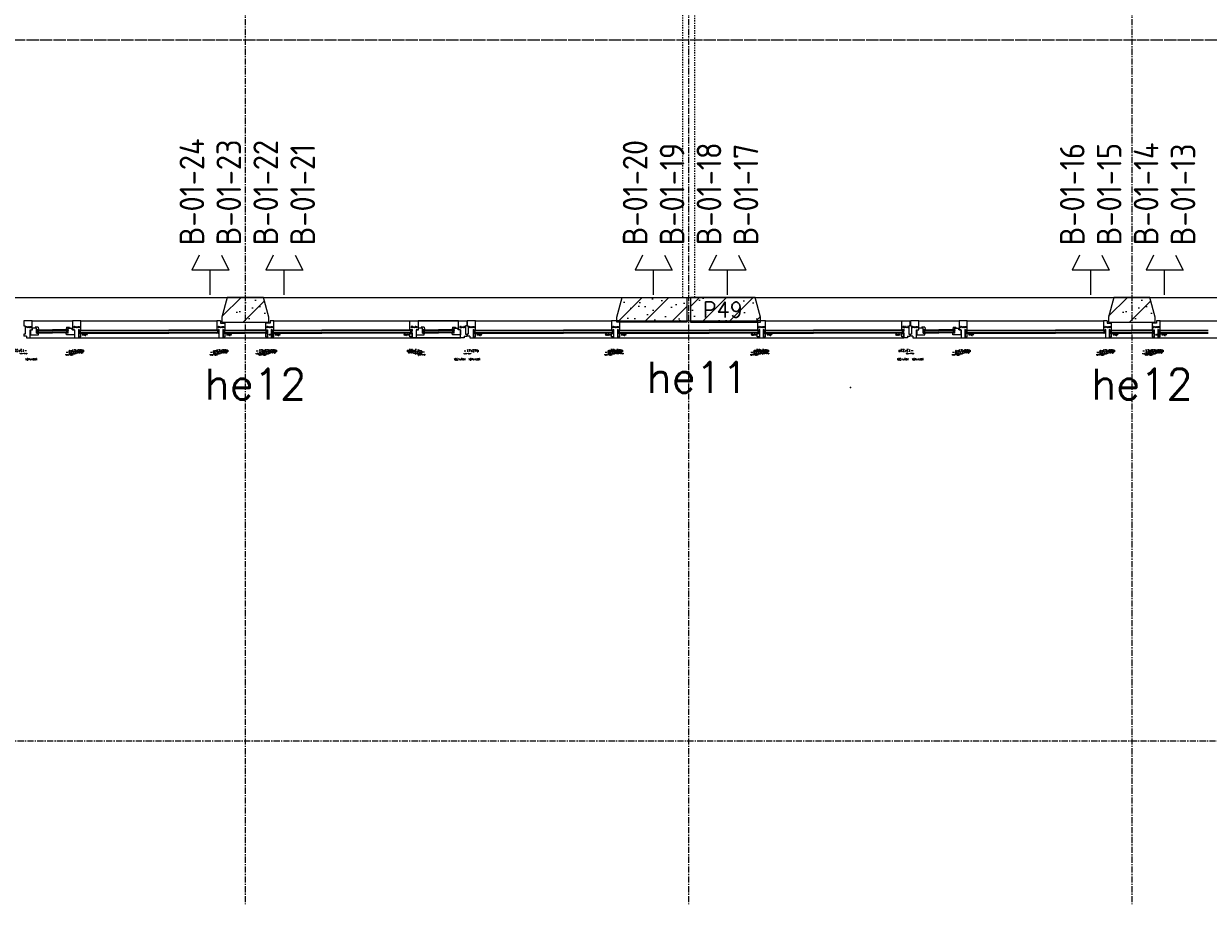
# Model space of a CAD drawing. Extents: x 0 to 1189, y 0 to 841.
# Tile 9 of 44: x 406 to 503, y 129 to 200. Entities that reach past the tile are written whole.
import ezdxf

# ---------------------------------------------------------------- set-up
doc = ezdxf.new("R2010")
doc.units = 0
doc.header["$PDSIZE"] = 2
for name, pattern in [('B0304', [6, 5, -0.5, 0, -0.5]), ('B0702', [1.171875, 0.78125, -0.390625]), ('E0001', [1, 1, 0])]:
    doc.linetypes.add(name, pattern=pattern)
doc.layers.get('0').update_dxf_attribs({"linetype": 'CONTINUOUS'})
for name, color, linetype in [('AB$1A---_ATTRIB', 9, 'CONTINUOUS'), ('AL$1A---_ALGEMEEN', 9, 'CONTINUOUS'), ('AT$1A---_TEKSTK', 15, 'CONTINUOUS'), ('GOTEN', 3, 'CONTINUOUS'), ('STRAMIEN', 1, 'CONTINUOUS'), ('VITELCODERING', 5, 'CONTINUOUS'), ('VITELDATA', 1, 'CONTINUOUS')]:
    doc.layers.add(name, color=color, linetype=linetype)
doc.styles.add('ROMANS', font='romans.shx', dxfattribs={"height": 300})
doc.styles.get("Standard").update_dxf_attribs({"font": 'ISO'})

# ---------------------------------------------------------------- blocks, each defined once
blk = doc.blocks.new('$DAT003')
for p, q in [((3.2, 0.9), (2, 1.5)), ((2, -1.5), (2, 1.5)), ((0, 0), (2, 0)), ((3.2, -0.9), (2, -1.5))]:
    blk.add_line(p, q)
blk = doc.blocks.new('-GLASA')
at = {"layer": 'AL$1A---_ALGEMEEN', "color": 15, "ltscale": 2}
for p, q in [((5, 27), (406.8, 27)), ((5, 27), (5, 3)), ((5, 22), (406.8, 22)), ((5, 7), (406.8, 7)), ((5, 3), (406.8, 3)), ((13, 22), (13, 7))]:
    blk.add_line(p, q, dxfattribs=at)
at = {"layer": 'AL$1A---_ALGEMEEN', "color": 15}
for p, q in [((17, 30), (21.2, 27)), ((17, 0), (21.2, 3))]:
    blk.add_line(p, q, dxfattribs=at)
at = {"layer": 'AL$1A---_ALGEMEEN', "color": 15, "ltscale": 2}
blk.add_lwpolyline([(5, 3), (0, 3), (5, 27), (0, 27), (5, 3)], dxfattribs=at)
at = {"layer": 'AL$1A---_ALGEMEEN'}
for p in [(0, 30), (0, 0)]:
    blk.add_point(p, dxfattribs=at)
blk = doc.blocks.new('XREF_B-A3-II-114')
at = {"layer": 'AL$1A---_ALGEMEEN', "ltscale": 2}
h = blk.add_hatch(dxfattribs=at)
h.set_pattern_fill('PREFB', color=8, scale=8, angle=180, style=0)
h.set_pattern_definition([(225, (50073.26, 29796.29), (108.6116, -108.6116), []), (197, (50073.26, 29796.29), (-41.26, -127.7242), [0, -130.56, -73.92, 0, -107.52]), (228, (50073.26, 29796.29), (29.465, -129.875), [0, -129.28, 0, -131.84, 0, -106.24]), (251, (50073.26, 29796.29), (76.6585, -107.6209), [0, -128, 0, -768, -105.28])])
h.paths.add_polyline_path([(57258.3, 29796.3), (56733.1, 29796.3), (56690.3, 29636.3), (56690.3, 29596.3), (57258.3, 29596.3)])
h.paths.add_polyline_path([(53820.4, 29796.3), (53526.1, 29796.3), (53483.3, 29636.3), (53483.3, 29596.3), (53863.3, 29596.3), (53863.3, 29636.3)])
h.paths.add_polyline_path([(50613.4, 29796.3), (50088.3, 29796.3), (50088.3, 29596.3), (50656.3, 29596.3), (50656.3, 29636.3)])
h = blk.add_hatch(dxfattribs=at)
h.set_pattern_fill('PREFB', color=8, scale=8, angle=180, style=0)
h.set_pattern_definition([(225, (57273.26, 29796.29), (108.6116, -108.6116), []), (197, (57273.26, 29796.29), (-41.26, -127.7242), [0, -130.56, -73.92, 0, -107.52]), (228, (57273.26, 29796.29), (29.465, -129.875), [0, -129.28, 0, -131.84, 0, -106.24]), (251, (57273.26, 29796.29), (76.6585, -107.6209), [0, -128, 0, -768, -105.28])])
h.paths.add_polyline_path([(64458.3, 29796.3), (63933.1, 29796.3), (63890.3, 29636.3), (63890.3, 29596.3), (64458.3, 29596.3)])
h.paths.add_polyline_path([(61020.4, 29796.3), (60726.1, 29796.3), (60683.3, 29636.3), (60683.3, 29596.3), (61063.3, 29596.3), (61063.3, 29636.3)])
h.paths.add_polyline_path([(57813.4, 29796.3), (57288.3, 29796.3), (57288.3, 29596.3), (57856.3, 29596.3), (57856.3, 29636.3)])
at = {"layer": 'AL$1A---_ALGEMEEN', "color": 8, "linetype": 'B0702', "ltscale": 2}
for p, q in [((57223.3, 37289.3), (57223.3, 29796.3)), ((57323.3, 29796.3), (57323.3, 37289.3)), ((57223.3, 29796.3), (57323.3, 29796.3))]:
    blk.add_line(p, q, dxfattribs=at)
at = {"layer": 'AL$1A---_ALGEMEEN', "color": 8, "ltscale": 2}
for p, q in [((50088.3, 29796.3), (57258.3, 29796.3)), ((57288.3, 29796.3), (64458.3, 29796.3)), ((51942.8, 29606.3), (51875.8, 29606.3)), ((51875.8, 29606.3), (51875.8, 29566.3)), ((51875.8, 29566.3), (51884.8, 29566.3)), ((51884.8, 29566.3), (51884.8, 29497.3)), ((51942.8, 29606.3), (52270.3, 29606.3)), ((51942.8, 29534.3), (51942.8, 29606.3)), ((51977.8, 29536.3), (51977.8, 29545.3)), ((52235.3, 29536.3), (52235.3, 29545.3)), ((52337.3, 29606.3), (52270.3, 29606.3)), ((52270.3, 29606.3), (52270.3, 29576.3)), ((52270.3, 29576.3), (52270.3, 29534.3)), ((52337.3, 29606.3), (53442.3, 29606.3)), ((52337.3, 29534.3), (52337.3, 29606.3)), ((53472.3, 29606.3), (53442.3, 29606.3)), ((53442.3, 29606.3), (53442.3, 29576.3)), ((53442.3, 29576.3), (53442.3, 29534.3)), ((53509.3, 29534.3), (53509.3, 29586.3)), ((53837.3, 29586.3), (53837.3, 29576.3)), ((53837.3, 29576.3), (53837.3, 29534.3)), ((53904.3, 29606.3), (53874.3, 29606.3)), ((53904.3, 29606.3), (55404.8, 29606.3)), ((53904.3, 29534.3), (53904.3, 29606.3)), ((55010.3, 29534.3), (55010.3, 29606.3)), ((55010.3, 29606.3), (55077.3, 29606.3)), ((55404.8, 29606.3), (55077.3, 29606.3)), ((55077.3, 29606.3), (55077.3, 29576.3)), ((55077.3, 29576.3), (55077.3, 29534.3)), ((55112.3, 29536.3), (55112.3, 29545.3)), ((55369.8, 29536.3), (55369.8, 29545.3)), ((55404.8, 29534.3), (55404.8, 29606.3)), ((55404.8, 29606.3), (55471.8, 29606.3)), ((55471.8, 29566.3), (55462.8, 29566.3)), ((55462.8, 29566.3), (55462.8, 29497.3)), ((55471.8, 29606.3), (55471.8, 29566.3)), ((55542.5, 29606.3), (55475.5, 29606.3)), ((55475.5, 29606.3), (55475.5, 29566.3)), ((55475.5, 29566.3), (55484.5, 29566.3)), ((55484.5, 29566.3), (55484.5, 29497.3)), ((55542.5, 29606.3), (56647.5, 29606.3)), ((55542.5, 29534.3), (55542.5, 29606.3)), ((56714.5, 29606.3), (56647.5, 29606.3)), ((56647.5, 29606.3), (56647.5, 29576.3)), ((56647.5, 29576.3), (56647.5, 29534.3)), ((56714.5, 29606.3), (57832, 29606.3)), ((56714.5, 29534.3), (56714.5, 29606.3)), ((57899, 29606.3), (57832, 29606.3)), ((57832, 29606.3), (57832, 29576.3)), ((57832, 29576.3), (57832, 29534.3)), ((57899, 29606.3), (59004.5, 29606.3)), ((57899, 29534.3), (57899, 29606.3)), ((59004.5, 29534.3), (59004.5, 29606.3)), ((59004.5, 29606.3), (59071.5, 29606.3)), ((59071.5, 29566.3), (59062.5, 29566.3)), ((59062.5, 29566.3), (59062.5, 29497.3)), ((59071.5, 29606.3), (59071.5, 29566.3)), ((59142.8, 29606.3), (59075.8, 29606.3)), ((59075.8, 29606.3), (59075.8, 29566.3)), ((59075.8, 29566.3), (59084.8, 29566.3)), ((59084.8, 29566.3), (59084.8, 29497.3)), ((59142.8, 29606.3), (59470.3, 29606.3)), ((59142.8, 29534.3), (59142.8, 29606.3)), ((59177.8, 29536.3), (59177.8, 29545.3)), ((59435.3, 29536.3), (59435.3, 29545.3)), ((59537.3, 29606.3), (59470.3, 29606.3)), ((59470.3, 29606.3), (59470.3, 29576.3)), ((59470.3, 29576.3), (59470.3, 29534.3)), ((59537.3, 29606.3), (60642.3, 29606.3)), ((59537.3, 29534.3), (59537.3, 29606.3)), ((60672.3, 29606.3), (60642.3, 29606.3)), ((60642.3, 29606.3), (60642.3, 29576.3)), ((60642.3, 29576.3), (60642.3, 29534.3)), ((60709.3, 29534.3), (60709.3, 29586.3)), ((61037.3, 29586.3), (61037.3, 29576.3)), ((61037.3, 29576.3), (61037.3, 29534.3)), ((61104.3, 29606.3), (61074.3, 29606.3)), ((61104.3, 29606.3), (62604.8, 29606.3)), ((61104.3, 29534.3), (61104.3, 29606.3)), ((51884.8, 29497.3), (51875.8, 29497.3)), ((51875.8, 29497.3), (51875.8, 29482.3)), ((51895.8, 29482.3), (51875.8, 29482.3)), ((51895.8, 29482.3), (51895.8, 29467.3)), ((51895.8, 29467.3), (51925.8, 29467.3)), ((51925.8, 29467.3), (51925.8, 29534.3)), ((51925.8, 29534.3), (51942.8, 29534.3)), ((51925.8, 29467.3), (53459.3, 29467.3)), ((51925.8, 29467.3), (52287.3, 29467.3)), ((51927.8, 29532.3), (51944.8, 29532.3)), ((51977.8, 29536.3), (51994.8, 29536.3)), ((51977.8, 29509.3), (51982.8, 29533.3)), ((51982.8, 29533.3), (51977.8, 29533.3)), ((51977.8, 29533.3), (51982.8, 29509.3)), ((51982.8, 29509.3), (51977.8, 29509.3)), ((51982.8, 29533.3), (52106.5, 29533.3)), ((51982.8, 29533.3), (51982.8, 29509.3)), ((51982.8, 29528.3), (52106.5, 29528.3)), ((51982.8, 29513.3), (52106.5, 29513.3)), ((51982.8, 29509.3), (52106.5, 29509.3)), ((51990.8, 29528.3), (51990.8, 29513.3)), ((52230.3, 29533.3), (52106.5, 29533.3)), ((52230.3, 29528.3), (52106.5, 29528.3)), ((52230.3, 29513.3), (52106.5, 29513.3)), ((52230.3, 29509.3), (52106.5, 29509.3)), ((52235.3, 29536.3), (52218.3, 29536.3)), ((52222.3, 29528.3), (52222.3, 29513.3)), ((52230.3, 29533.3), (52230.3, 29509.3)), ((52235.3, 29509.3), (52230.3, 29533.3)), ((52230.3, 29533.3), (52235.3, 29533.3)), ((52235.3, 29533.3), (52230.3, 29509.3)), ((52230.3, 29509.3), (52235.3, 29509.3)), ((52285.3, 29532.3), (52268.3, 29532.3)), ((52270.3, 29534.3), (52287.3, 29534.3)), ((52287.3, 29534.3), (52287.3, 29467.3)), ((52287.3, 29467.3), (52313.3, 29467.3)), ((52313.3, 29467.3), (52313.3, 29467.3)), ((52313.3, 29467.3), (52320.3, 29467.3)), ((52320.3, 29534.3), (52337.3, 29534.3)), ((52320.3, 29467.3), (52320.3, 29534.3)), ((52325.3, 29531.3), (52727, 29531.3)), ((52325.3, 29531.3), (52325.3, 29507.3)), ((52325.3, 29526.3), (52727, 29526.3)), ((52325.3, 29511.3), (52727, 29511.3)), ((52325.3, 29507.3), (52727, 29507.3)), ((52333.3, 29526.3), (52333.3, 29511.3)), ((52727, 29531.3), (53052.5, 29531.3)), ((52727, 29526.3), (53052.5, 29526.3)), ((52727, 29511.3), (53052.5, 29511.3)), ((52727, 29507.3), (53052.5, 29507.3)), ((53454.3, 29531.3), (53052.5, 29531.3)), ((53454.3, 29526.3), (53052.5, 29526.3)), ((53454.3, 29511.3), (53052.5, 29511.3)), ((53454.3, 29507.3), (53052.5, 29507.3)), ((53442.3, 29534.3), (53459.3, 29534.3)), ((53446.3, 29526.3), (53446.3, 29511.3)), ((53454.3, 29531.3), (53454.3, 29507.3)), ((53459.3, 29507.3), (53454.3, 29531.3)), ((53454.3, 29531.3), (53459.3, 29531.3)), ((53459.3, 29531.3), (53454.3, 29507.3)), ((53454.3, 29507.3), (53459.3, 29507.3)), ((53459.3, 29534.3), (53459.3, 29467.3)), ((53459.3, 29467.3), (53485.3, 29467.3)), ((53485.3, 29467.3), (53485.3, 29467.3)), ((53485.3, 29467.3), (53492.3, 29467.3)), ((53492.3, 29534.3), (53509.3, 29534.3)), ((53492.3, 29467.3), (53492.3, 29534.3)), ((53492.3, 29507.3), (53497.3, 29531.3)), ((53497.3, 29531.3), (53492.3, 29531.3)), ((53492.3, 29531.3), (53497.3, 29507.3)), ((53497.3, 29507.3), (53492.3, 29507.3)), ((53492.3, 29467.3), (53854.3, 29467.3)), ((53497.3, 29531.3), (53673.3, 29531.3)), ((53497.3, 29531.3), (53497.3, 29507.3)), ((53497.3, 29526.3), (53673.3, 29526.3)), ((53497.3, 29511.3), (53673.3, 29511.3)), ((53497.3, 29507.3), (53673.3, 29507.3)), ((53505.3, 29526.3), (53505.3, 29511.3)), ((53849.3, 29531.3), (53673.3, 29531.3)), ((53849.3, 29526.3), (53673.3, 29526.3)), ((53849.3, 29511.3), (53673.3, 29511.3)), ((53849.3, 29507.3), (53673.3, 29507.3)), ((53837.3, 29534.3), (53854.3, 29534.3)), ((53841.3, 29526.3), (53841.3, 29511.3)), ((53849.3, 29531.3), (53849.3, 29507.3)), ((53854.3, 29507.3), (53849.3, 29531.3)), ((53849.3, 29531.3), (53854.3, 29531.3)), ((53854.3, 29531.3), (53849.3, 29507.3)), ((53849.3, 29507.3), (53854.3, 29507.3)), ((53854.3, 29534.3), (53854.3, 29467.3)), ((53854.3, 29467.3), (53880.3, 29467.3)), ((53880.3, 29467.3), (53880.3, 29467.3)), ((53880.3, 29467.3), (53887.3, 29467.3)), ((53887.3, 29534.3), (53904.3, 29534.3)), ((53887.3, 29467.3), (53887.3, 29534.3)), ((53887.3, 29467.3), (55421.8, 29467.3)), ((53892.3, 29531.3), (54294, 29531.3)), ((53892.3, 29531.3), (53892.3, 29507.3)), ((53892.3, 29526.3), (54294, 29526.3)), ((53892.3, 29511.3), (54294, 29511.3)), ((53892.3, 29507.3), (54294, 29507.3)), ((53900.3, 29526.3), (53900.3, 29511.3)), ((54620.5, 29531.3), (54295, 29531.3)), ((54620.5, 29526.3), (54295, 29526.3)), ((54620.5, 29511.3), (54295, 29511.3)), ((54620.5, 29507.3), (54295, 29507.3)), ((55022.3, 29531.3), (54620.5, 29531.3)), ((55022.3, 29526.3), (54620.5, 29526.3)), ((55022.3, 29511.3), (54620.5, 29511.3)), ((55022.3, 29507.3), (54620.5, 29507.3)), ((54984.3, 29477.3), (54984.3, 29477.3)), ((55027.3, 29534.3), (55010.3, 29534.3)), ((55014.3, 29526.3), (55014.3, 29511.3)), ((55022.3, 29531.3), (55022.3, 29507.3)), ((55027.3, 29507.3), (55022.3, 29531.3)), ((55022.3, 29531.3), (55027.3, 29531.3)), ((55027.3, 29531.3), (55022.3, 29507.3)), ((55022.3, 29507.3), (55027.3, 29507.3)), ((55027.3, 29467.3), (55027.3, 29534.3)), ((55034.3, 29467.3), (55027.3, 29467.3)), ((55060.3, 29467.3), (55034.3, 29467.3)), ((55034.3, 29467.3), (55034.3, 29467.3)), ((55077.3, 29534.3), (55060.3, 29534.3)), ((55060.3, 29534.3), (55060.3, 29467.3)), ((55421.8, 29467.3), (55060.3, 29467.3)), ((55062.3, 29532.3), (55079.3, 29532.3)), ((55112.3, 29536.3), (55129.3, 29536.3)), ((55112.3, 29509.3), (55117.3, 29533.3)), ((55117.3, 29533.3), (55112.3, 29533.3)), ((55112.3, 29533.3), (55117.3, 29509.3)), ((55117.3, 29509.3), (55112.3, 29509.3)), ((55117.3, 29533.3), (55241, 29533.3)), ((55117.3, 29533.3), (55117.3, 29509.3)), ((55117.3, 29528.3), (55241, 29528.3)), ((55117.3, 29513.3), (55241, 29513.3)), ((55117.3, 29509.3), (55241, 29509.3)), ((55125.3, 29528.3), (55125.3, 29513.3)), ((55364.8, 29533.3), (55241, 29533.3)), ((55364.8, 29528.3), (55241, 29528.3)), ((55364.8, 29513.3), (55241, 29513.3)), ((55364.8, 29509.3), (55241, 29509.3)), ((55369.8, 29536.3), (55352.8, 29536.3)), ((55356.8, 29528.3), (55356.8, 29513.3)), ((55364.8, 29533.3), (55364.8, 29509.3)), ((55369.8, 29509.3), (55364.8, 29533.3)), ((55364.8, 29533.3), (55369.8, 29533.3)), ((55369.8, 29533.3), (55364.8, 29509.3)), ((55364.8, 29509.3), (55369.8, 29509.3)), ((55419.8, 29532.3), (55402.8, 29532.3)), ((55421.8, 29534.3), (55404.8, 29534.3)), ((55421.8, 29467.3), (55421.8, 29534.3)), ((55451.8, 29467.3), (55421.8, 29467.3)), ((55451.8, 29482.3), (55451.8, 29467.3)), ((55451.8, 29482.3), (55471.8, 29482.3)), ((55462.8, 29497.3), (55471.8, 29497.3)), ((55471.8, 29497.3), (55471.8, 29482.3)), ((55484.5, 29497.3), (55475.5, 29497.3)), ((55475.5, 29497.3), (55475.5, 29482.3)), ((55495.5, 29482.3), (55475.5, 29482.3)), ((55495.5, 29482.3), (55495.5, 29467.3)), ((55495.5, 29467.3), (55525.5, 29467.3)), ((55525.5, 29467.3), (55525.5, 29534.3)), ((55525.5, 29534.3), (55542.5, 29534.3)), ((55525.5, 29467.3), (56664.5, 29467.3)), ((55932.3, 29531.3), (56257.8, 29531.3)), ((55932.3, 29526.3), (56257.8, 29526.3)), ((55932.3, 29511.3), (56257.8, 29511.3)), ((55932.3, 29507.3), (56257.8, 29507.3)), ((56647.5, 29534.3), (56664.5, 29534.3)), ((56664.5, 29534.3), (56664.5, 29467.3)), ((56664.5, 29467.3), (56690.5, 29467.3)), ((56690.5, 29467.3), (56690.5, 29467.3)), ((56690.5, 29467.3), (56697.5, 29467.3)), ((56697.5, 29534.3), (56714.5, 29534.3)), ((56697.5, 29467.3), (56697.5, 29534.3)), ((56697.5, 29467.3), (57849, 29467.3)), ((57104.3, 29531.3), (57441.8, 29531.3)), ((57104.3, 29526.3), (57441.8, 29526.3)), ((57104.3, 29511.3), (57441.8, 29511.3)), ((57104.3, 29507.3), (57441.8, 29507.3)), ((57832, 29534.3), (57849, 29534.3)), ((57849, 29534.3), (57849, 29467.3)), ((57849, 29467.3), (57875, 29467.3)), ((57875, 29467.3), (57875, 29467.3)), ((57875, 29467.3), (57882, 29467.3)), ((57882, 29534.3), (57899, 29534.3)), ((57882, 29467.3), (57882, 29534.3)), ((57882, 29467.3), (59021.5, 29467.3)), ((58614.8, 29531.3), (58289.3, 29531.3)), ((58614.8, 29526.3), (58289.3, 29526.3)), ((58614.8, 29511.3), (58289.3, 29511.3)), ((58614.8, 29507.3), (58289.3, 29507.3)), ((59021.5, 29534.3), (59004.5, 29534.3)), ((59021.5, 29467.3), (59021.5, 29534.3)), ((59051.5, 29467.3), (59021.5, 29467.3)), ((59051.5, 29482.3), (59051.5, 29467.3)), ((59051.5, 29482.3), (59071.5, 29482.3)), ((59062.5, 29497.3), (59071.5, 29497.3)), ((59071.5, 29497.3), (59071.5, 29482.3)), ((59084.8, 29497.3), (59075.8, 29497.3)), ((59075.8, 29497.3), (59075.8, 29482.3)), ((59095.8, 29482.3), (59075.8, 29482.3)), ((59095.8, 29482.3), (59095.8, 29467.3)), ((59095.8, 29467.3), (59125.8, 29467.3)), ((59125.8, 29467.3), (59125.8, 29534.3)), ((59125.8, 29534.3), (59142.8, 29534.3)), ((59125.8, 29467.3), (60659.3, 29467.3)), ((59125.8, 29467.3), (59487.3, 29467.3)), ((59127.8, 29532.3), (59144.8, 29532.3)), ((59177.8, 29536.3), (59194.8, 29536.3)), ((59177.8, 29509.3), (59182.8, 29533.3)), ((59182.8, 29533.3), (59177.8, 29533.3)), ((59177.8, 29533.3), (59182.8, 29509.3)), ((59182.8, 29509.3), (59177.8, 29509.3)), ((59182.8, 29533.3), (59306.5, 29533.3)), ((59182.8, 29533.3), (59182.8, 29509.3)), ((59182.8, 29528.3), (59306.5, 29528.3)), ((59182.8, 29513.3), (59306.5, 29513.3)), ((59182.8, 29509.3), (59306.5, 29509.3)), ((59190.8, 29528.3), (59190.8, 29513.3)), ((59430.3, 29533.3), (59306.5, 29533.3)), ((59430.3, 29528.3), (59306.5, 29528.3)), ((59430.3, 29513.3), (59306.5, 29513.3)), ((59430.3, 29509.3), (59306.5, 29509.3)), ((59435.3, 29536.3), (59418.3, 29536.3)), ((59422.3, 29528.3), (59422.3, 29513.3)), ((59430.3, 29533.3), (59430.3, 29509.3)), ((59435.3, 29509.3), (59430.3, 29533.3)), ((59430.3, 29533.3), (59435.3, 29533.3)), ((59435.3, 29533.3), (59430.3, 29509.3)), ((59430.3, 29509.3), (59435.3, 29509.3)), ((59485.3, 29532.3), (59468.3, 29532.3)), ((59470.3, 29534.3), (59487.3, 29534.3)), ((59487.3, 29534.3), (59487.3, 29467.3)), ((59487.3, 29467.3), (59513.3, 29467.3)), ((59513.3, 29467.3), (59513.3, 29467.3)), ((59513.3, 29467.3), (59520.3, 29467.3)), ((59520.3, 29534.3), (59537.3, 29534.3)), ((59520.3, 29467.3), (59520.3, 29534.3)), ((59525.3, 29531.3), (59927, 29531.3)), ((59525.3, 29531.3), (59525.3, 29507.3)), ((59525.3, 29526.3), (59927, 29526.3)), ((59525.3, 29511.3), (59927, 29511.3)), ((59525.3, 29507.3), (59927, 29507.3)), ((59533.3, 29526.3), (59533.3, 29511.3)), ((59927, 29531.3), (60252.5, 29531.3)), ((59927, 29526.3), (60252.5, 29526.3)), ((59927, 29511.3), (60252.5, 29511.3)), ((59927, 29507.3), (60252.5, 29507.3)), ((60654.3, 29531.3), (60252.5, 29531.3)), ((60654.3, 29526.3), (60252.5, 29526.3)), ((60654.3, 29511.3), (60252.5, 29511.3)), ((60654.3, 29507.3), (60252.5, 29507.3)), ((60642.3, 29534.3), (60659.3, 29534.3)), ((60646.3, 29526.3), (60646.3, 29511.3)), ((60654.3, 29531.3), (60654.3, 29507.3)), ((60659.3, 29507.3), (60654.3, 29531.3)), ((60654.3, 29531.3), (60659.3, 29531.3)), ((60659.3, 29531.3), (60654.3, 29507.3)), ((60654.3, 29507.3), (60659.3, 29507.3)), ((60659.3, 29534.3), (60659.3, 29467.3)), ((60659.3, 29467.3), (60685.3, 29467.3)), ((60685.3, 29467.3), (60685.3, 29467.3)), ((60685.3, 29467.3), (60692.3, 29467.3)), ((60692.3, 29534.3), (60709.3, 29534.3)), ((60692.3, 29467.3), (60692.3, 29534.3)), ((60692.3, 29507.3), (60697.3, 29531.3)), ((60697.3, 29531.3), (60692.3, 29531.3)), ((60692.3, 29531.3), (60697.3, 29507.3)), ((60697.3, 29507.3), (60692.3, 29507.3)), ((60692.3, 29467.3), (61054.3, 29467.3)), ((60697.3, 29531.3), (60873.3, 29531.3)), ((60697.3, 29531.3), (60697.3, 29507.3)), ((60697.3, 29526.3), (60873.3, 29526.3)), ((60697.3, 29511.3), (60873.3, 29511.3)), ((60697.3, 29507.3), (60873.3, 29507.3)), ((60705.3, 29526.3), (60705.3, 29511.3)), ((61049.3, 29531.3), (60873.3, 29531.3)), ((61049.3, 29526.3), (60873.3, 29526.3)), ((61049.3, 29511.3), (60873.3, 29511.3)), ((61049.3, 29507.3), (60873.3, 29507.3)), ((61037.3, 29534.3), (61054.3, 29534.3)), ((61041.3, 29526.3), (61041.3, 29511.3)), ((61049.3, 29531.3), (61049.3, 29507.3)), ((61054.3, 29507.3), (61049.3, 29531.3)), ((61049.3, 29531.3), (61054.3, 29531.3)), ((61054.3, 29531.3), (61049.3, 29507.3)), ((61049.3, 29507.3), (61054.3, 29507.3)), ((61054.3, 29534.3), (61054.3, 29467.3)), ((61054.3, 29467.3), (61080.3, 29467.3)), ((61080.3, 29467.3), (61080.3, 29467.3)), ((61080.3, 29467.3), (61087.3, 29467.3)), ((61087.3, 29534.3), (61104.3, 29534.3)), ((61087.3, 29467.3), (61087.3, 29534.3)), ((61087.3, 29467.3), (62621.8, 29467.3)), ((61092.3, 29531.3), (61494, 29531.3)), ((61092.3, 29531.3), (61092.3, 29507.3)), ((61092.3, 29526.3), (61494, 29526.3)), ((61092.3, 29511.3), (61494, 29511.3)), ((61092.3, 29507.3), (61494, 29507.3)), ((61100.3, 29526.3), (61100.3, 29511.3))]:
    blk.add_line(p, q, dxfattribs=at)
at = {"layer": 'AL$1A---_ALGEMEEN', "color": 8, "linetype": 'Continuous', "ltscale": 2}
for p, q in [((53526.1, 29796.3), (53483.3, 29636.3)), ((53820.4, 29796.3), (53526.1, 29796.3)), ((53863.3, 29636.3), (53820.4, 29796.3)), ((56690.3, 29636.3), (56733.1, 29796.3)), ((56733.1, 29796.3), (57258.3, 29796.3)), ((57258.3, 29796.3), (57258.3, 29596.3)), ((57813.4, 29796.3), (57288.3, 29796.3)), ((57288.3, 29796.3), (57288.3, 29596.3)), ((57856.3, 29636.3), (57813.4, 29796.3)), ((60726.1, 29796.3), (60683.3, 29636.3)), ((61020.4, 29796.3), (60726.1, 29796.3)), ((61063.3, 29636.3), (61020.4, 29796.3)), ((53483.3, 29636.3), (53483.3, 29596.3)), ((53863.3, 29596.3), (53863.3, 29636.3)), ((56690.3, 29596.3), (56690.3, 29636.3)), ((57856.3, 29596.3), (57856.3, 29636.3)), ((60683.3, 29636.3), (60683.3, 29596.3)), ((61063.3, 29596.3), (61063.3, 29636.3)), ((53483.3, 29596.3), (53863.3, 29596.3)), ((57258.3, 29596.3), (56690.3, 29596.3)), ((57288.3, 29596.3), (57856.3, 29596.3)), ((60683.3, 29596.3), (61063.3, 29596.3))]:
    blk.add_line(p, q, dxfattribs=at)
at = {"layer": 'AL$1A---_ALGEMEEN', "color": 8}
for p, q in [((51944.8, 29532.3), (51944.8, 29545.3)), ((51977.8, 29545.3), (51944.8, 29545.3)), ((51967.8, 29555.3), (51966.2, 29545.3)), ((51991.7, 29555.3), (51967.8, 29555.3)), ((51991.7, 29555.3), (51994.8, 29536.3)), ((52221.3, 29555.3), (52218.3, 29536.3)), ((52221.3, 29555.3), (52245.2, 29555.3)), ((52235.3, 29545.3), (52268.3, 29545.3)), ((52245.2, 29555.3), (52246.8, 29545.3)), ((52268.3, 29532.3), (52268.3, 29545.3)), ((55079.3, 29532.3), (55079.3, 29545.3)), ((55112.3, 29545.3), (55079.3, 29545.3)), ((55102.3, 29555.3), (55100.7, 29545.3)), ((55126.2, 29555.3), (55102.3, 29555.3)), ((55126.2, 29555.3), (55129.3, 29536.3)), ((55355.8, 29555.3), (55352.8, 29536.3)), ((55355.8, 29555.3), (55379.7, 29555.3)), ((55369.8, 29545.3), (55402.8, 29545.3)), ((55379.7, 29555.3), (55381.3, 29545.3)), ((55402.8, 29532.3), (55402.8, 29545.3)), ((59144.8, 29532.3), (59144.8, 29545.3)), ((59177.8, 29545.3), (59144.8, 29545.3)), ((59167.8, 29555.3), (59166.2, 29545.3)), ((59191.7, 29555.3), (59167.8, 29555.3)), ((59191.7, 29555.3), (59194.8, 29536.3)), ((59421.3, 29555.3), (59418.3, 29536.3)), ((59421.3, 29555.3), (59445.2, 29555.3)), ((59435.3, 29545.3), (59468.3, 29545.3)), ((59445.2, 29555.3), (59446.8, 29545.3)), ((59468.3, 29532.3), (59468.3, 29545.3)), ((51927.8, 29532.3), (51927.8, 29491.3)), ((51927.8, 29491.3), (51992.4, 29491.3)), ((51977.8, 29506.3), (51977.8, 29536.3)), ((51977.8, 29506.3), (51994.8, 29506.3)), ((51992.4, 29491.3), (51994.8, 29506.3)), ((51994.8, 29536.3), (51999, 29533.3)), ((51994.8, 29506.3), (51999, 29509.3)), ((52218.3, 29536.3), (52214, 29533.3)), ((52218.3, 29506.3), (52214, 29509.3)), ((52235.3, 29506.3), (52218.3, 29506.3)), ((52220.6, 29491.3), (52218.3, 29506.3)), ((52285.3, 29491.3), (52220.6, 29491.3)), ((52235.3, 29506.3), (52235.3, 29536.3)), ((52285.3, 29532.3), (52285.3, 29491.3)), ((52337.3, 29534.3), (52341.5, 29531.3)), ((52337.3, 29504.3), (52341.5, 29507.3)), ((53442.3, 29534.3), (53438, 29531.3)), ((53442.3, 29504.3), (53438, 29507.3)), ((53509.3, 29534.3), (53513.5, 29531.3)), ((53509.3, 29504.3), (53513.5, 29507.3)), ((53837.3, 29534.3), (53833, 29531.3)), ((53837.3, 29504.3), (53833, 29507.3)), ((53904.3, 29534.3), (53908.5, 29531.3)), ((53904.3, 29504.3), (53908.5, 29507.3)), ((55010.3, 29534.3), (55006, 29531.3)), ((55010.3, 29504.3), (55006, 29507.3)), ((55062.3, 29532.3), (55062.3, 29491.3)), ((55062.3, 29491.3), (55126.9, 29491.3)), ((55112.3, 29506.3), (55112.3, 29536.3)), ((55112.3, 29506.3), (55129.3, 29506.3)), ((55126.9, 29491.3), (55129.3, 29506.3)), ((55129.3, 29536.3), (55133.5, 29533.3)), ((55129.3, 29506.3), (55133.5, 29509.3)), ((55352.8, 29536.3), (55348.5, 29533.3)), ((55352.8, 29506.3), (55348.5, 29509.3)), ((55369.8, 29506.3), (55352.8, 29506.3)), ((55355.1, 29491.3), (55352.8, 29506.3)), ((55419.8, 29491.3), (55355.1, 29491.3)), ((55369.8, 29506.3), (55369.8, 29536.3)), ((55419.8, 29532.3), (55419.8, 29491.3)), ((59127.8, 29532.3), (59127.8, 29491.3)), ((59127.8, 29491.3), (59192.4, 29491.3)), ((59177.8, 29506.3), (59177.8, 29536.3)), ((59177.8, 29506.3), (59194.8, 29506.3)), ((59192.4, 29491.3), (59194.8, 29506.3)), ((59194.8, 29536.3), (59199, 29533.3)), ((59194.8, 29506.3), (59199, 29509.3)), ((59418.3, 29536.3), (59414, 29533.3)), ((59418.3, 29506.3), (59414, 29509.3)), ((59435.3, 29506.3), (59418.3, 29506.3)), ((59420.6, 29491.3), (59418.3, 29506.3)), ((59485.3, 29491.3), (59420.6, 29491.3)), ((59435.3, 29506.3), (59435.3, 29536.3)), ((59485.3, 29532.3), (59485.3, 29491.3)), ((59537.3, 29534.3), (59541.5, 29531.3)), ((59537.3, 29504.3), (59541.5, 29507.3)), ((60642.3, 29534.3), (60638, 29531.3)), ((60642.3, 29504.3), (60638, 29507.3)), ((60709.3, 29534.3), (60713.5, 29531.3)), ((60709.3, 29504.3), (60713.5, 29507.3)), ((61037.3, 29534.3), (61033, 29531.3)), ((61037.3, 29504.3), (61033, 29507.3)), ((61104.3, 29534.3), (61108.5, 29531.3)), ((61104.3, 29504.3), (61108.5, 29507.3))]:
    blk.add_line(p, q, dxfattribs=at)
at = {"layer": 'AL$1A---_ALGEMEEN', "color": 8, "ltscale": 2}
for points in [[(53472.3, 29606.3), (53472.3, 29586.3), (53509.3, 29586.3)], [(53874.3, 29606.3), (53874.3, 29586.3), (53837.3, 29586.3)], [(60672.3, 29606.3), (60672.3, 29586.3), (60709.3, 29586.3)], [(61074.3, 29606.3), (61074.3, 29586.3), (61037.3, 29586.3)], [(52325.3, 29507.3), (52320.3, 29507.3), (52325.3, 29531.3), (52320.3, 29531.3), (52325.3, 29507.3)], [(53892.3, 29507.3), (53887.3, 29507.3), (53892.3, 29531.3), (53887.3, 29531.3), (53892.3, 29507.3)], [(59525.3, 29507.3), (59520.3, 29507.3), (59525.3, 29531.3), (59520.3, 29531.3), (59525.3, 29507.3)], [(61092.3, 29507.3), (61087.3, 29507.3), (61092.3, 29531.3), (61087.3, 29531.3), (61092.3, 29507.3)]]:
    blk.add_lwpolyline(points, dxfattribs=at)
at = {"layer": 'AL$1A---_ALGEMEEN', "color": 8}
for points in [[(52320.3, 29477.3), (52337.3, 29477.3), (52337.3, 29504.3), (52320.3, 29504.3)], [(52320.3, 29477.3), (52337.3, 29477.3), (52337.3, 29504.3), (52320.3, 29504.3)], [(53492.3, 29477.3), (53509.3, 29477.3), (53509.3, 29504.3), (53492.3, 29504.3)], [(53837.3, 29477.3), (53854.3, 29477.3), (53854.3, 29504.3), (53837.3, 29504.3)], [(53887.3, 29477.3), (53904.3, 29477.3), (53904.3, 29504.3), (53887.3, 29504.3)], [(55027.3, 29477.3), (55010.3, 29477.3), (55010.3, 29504.3), (55027.3, 29504.3)], [(55027.3, 29477.3), (55010.3, 29477.3), (55010.3, 29504.3), (55027.3, 29504.3)], [(55525.5, 29477.3), (55542.5, 29477.3), (55542.5, 29504.3), (55525.5, 29504.3)], [(56664.5, 29477.3), (56647.5, 29477.3), (56647.5, 29504.3), (56664.5, 29504.3)], [(56697.5, 29477.3), (56714.5, 29477.3), (56714.5, 29504.3), (56697.5, 29504.3)], [(57848.5, 29477.3), (57831.5, 29477.3), (57831.5, 29504.3), (57848.5, 29504.3)], [(57882.5, 29477.3), (57899.5, 29477.3), (57899.5, 29504.3), (57882.5, 29504.3)], [(59021.5, 29477.3), (59004.5, 29477.3), (59004.5, 29504.3), (59021.5, 29504.3)], [(59520.3, 29477.3), (59537.3, 29477.3), (59537.3, 29504.3), (59520.3, 29504.3)], [(59520.3, 29477.3), (59537.3, 29477.3), (59537.3, 29504.3), (59520.3, 29504.3)], [(60692.3, 29477.3), (60709.3, 29477.3), (60709.3, 29504.3), (60692.3, 29504.3)], [(61037.3, 29477.3), (61054.3, 29477.3), (61054.3, 29504.3), (61037.3, 29504.3)], [(61087.3, 29477.3), (61104.3, 29477.3), (61104.3, 29504.3), (61087.3, 29504.3)]]:
    blk.add_lwpolyline(points, close=True, dxfattribs=at)
for p in [(52320.3, 29534.3), (52320.3, 29504.3), (53459.3, 29534.3), (53459.3, 29504.3), (53492.3, 29534.3), (53492.3, 29504.3), (53854.3, 29504.3), (53887.3, 29534.3), (53887.3, 29504.3), (55027.3, 29534.3), (55027.3, 29504.3), (59520.3, 29534.3), (59520.3, 29504.3), (60659.3, 29534.3), (60659.3, 29504.3), (60692.3, 29534.3), (60692.3, 29504.3), (61054.3, 29504.3), (61087.3, 29534.3), (61087.3, 29504.3)]:
    blk.add_point(p, dxfattribs=at)
at = {"layer": 'AL$1A---_ALGEMEEN', "color": 8, "ltscale": 2}
blk.add_point((58589.5, 29064.3), dxfattribs=at)
at = {"layer": 'STRAMIEN', "color": 8, "linetype": 'B0304', "ltscale": 10}
for p, q in [((53673.3, 85496.3), (53673.3, 24869.3)), ((57273.3, 85496.3), (57273.3, 24869.3)), ((60873.3, 85496.3), (60873.3, 24869.3)), ((21023.3, 29796.3), (107938.3, 29796.3)), ((21023.3, 26196.3), (107938.3, 26196.3))]:
    blk.add_line(p, q, dxfattribs=at)
at = {"layer": 'AL$1A---_ALGEMEEN', "color": 8, "ltscale": 2}
for p in [(55525.5, 29504.3), (56697.5, 29504.3), (57882.5, 29504.3)]:
    blk.add_blockref('-GLASA', p, dxfattribs=at)
at = {"layer": 'AL$1A---_ALGEMEEN', "color": 8, "ltscale": 2, "xscale": -1}
for p in [(56664.5, 29504.3), (57848.5, 29504.3), (59021.5, 29504.3)]:
    blk.add_blockref('-GLASA', p, dxfattribs=at)
at = {"layer": 'AB$1A---_ATTRIB', "color": 8, "linetype": 'Continuous', "style": 'ROMANS'}
for tag, p, height in [('RUIMTENUMMER', (87442.2, 75784.3), 200), ('PEILMAAT', (87387.8, 75526.7), 150), ('RUIMTENUMMER', (26336.9, 75275.3), 200), ('PEILMAAT', (26282.4, 75017.6), 150), ('RUIMTENUMMER', (28654, 73979.3), 200), ('PEILMAAT', (28599.6, 73721.7), 150), ('RUIMTENUMMER', (26336.9, 72871.7), 200), ('PEILMAAT', (26282.4, 72614.1), 150), ('RUIMTENUMMER', (87442.2, 71084.6), 200), ('PEILMAAT', (87387.8, 70827), 150), ('RUIMTENUMMER', (26601.2, 70493.7), 200), ('RUIMTENUMMER', (44704, 70493.7), 200), ('RUIMTENUMMER', (63062.3, 70493.7), 200), ('PEILMAAT', (26546.7, 70236), 150), ('PEILMAAT', (44649.6, 70236), 150), ('PEILMAAT', (63007.8, 70236), 150), ('RUIMTENUMMER', (25708.6, 68385.8), 200), ('PEILMAAT', (25654.2, 68128.1), 150), ('RUIMTENUMMER', (87442.2, 66868.4), 200), ('PEILMAAT', (87387.8, 66610.8), 150), ('RUIMTENUMMER', (86685.5, 65335.5), 200), ('RUIMTENUMMER', (28776.8, 65054), 200), ('RUIMTENUMMER', (78665.1, 65031.8), 200), ('PEILMAAT', (86631.1, 65077.8), 150), ('PEILMAAT', (28722.3, 64796.3), 150), ('PEILMAAT', (78610.6, 64774.2), 150), ('RUIMTENUMMER', (94007.4, 64082), 200), ('RUIMTENUMMER', (76130.5, 63991.8), 200), ('RUIMTENUMMER', (81542.8, 63991.8), 200), ('RUIMTENUMMER', (84340.8, 63737), 200), ('RUIMTENUMMER', (87792.8, 63737), 200), ('PEILMAAT', (93953, 63824.4), 150), ('PEILMAAT', (76076, 63734.2), 150), ('PEILMAAT', (81488.4, 63734.2), 150), ('PEILMAAT', (84286.3, 63479.4), 150), ('PEILMAAT', (87738.3, 63479.4), 150), ('RUIMTENUMMER', (91439.1, 63158.4), 200), ('RUIMTENUMMER', (28776.8, 63059), 200), ('RUIMTENUMMER', (78665.1, 63062.4), 200), ('PEILMAAT', (91384.6, 62900.7), 150), ('PEILMAAT', (28722.3, 62801.4), 150), ('PEILMAAT', (78610.6, 62804.8), 150), ('RUIMTENUMMER', (84600.2, 60368.4), 200), ('PEILMAAT', (84545.7, 60110.7), 150), ('RUIMTENUMMER', (76130.5, 53241.2), 200), ('RUIMTENUMMER', (84607.4, 53241.2), 200), ('RUIMTENUMMER', (30604.4, 53028.2), 200), ('RUIMTENUMMER', (54379.1, 53028.2), 200), ('PEILMAAT', (76076, 52983.5), 150), ('PEILMAAT', (84552.9, 52983.5), 150), ('PEILMAAT', (30550, 52770.6), 150), ('PEILMAAT', (54324.7, 52770.6), 150), ('RUIMTENUMMER', (93701.8, 49262.7), 200), ('PEILMAAT', (93647.4, 49005.1), 150), ('RUIMTENUMMER', (84528.4, 46579.5), 200), ('PEILMAAT', (84474, 46321.9), 150), ('RUIMTENUMMER', (78360.3, 43177.3), 200), ('RUIMTENUMMER', (81571.1, 43181.4), 200), ('RUIMTENUMMER', (26316.2, 42849.1), 200), ('PEILMAAT', (78305.9, 42919.7), 150), ('PEILMAAT', (81516.7, 42923.8), 150), ('PEILMAAT', (26261.7, 42591.5), 150), ('RUIMTENUMMER', (28811.7, 41376.8), 200), ('PEILMAAT', (28757.3, 41119.2), 150), ('RUIMTENUMMER', (26316.2, 40510.8), 200), ('PEILMAAT', (26261.7, 40253.2), 150), ('RUIMTENUMMER', (84741.9, 39845.5), 200), ('PEILMAAT', (84687.4, 39587.8), 150), ('RUIMTENUMMER', (76066.8, 38648.8), 200), ('PEILMAAT', (76012.3, 38391.2), 150), ('RUIMTENUMMER', (79484.9, 38209.6), 200), ('RUIMTENUMMER', (81708.5, 38209.6), 200), ('RUIMTENUMMER', (26547.3, 38135.6), 200), ('PEILMAAT', (79430.4, 37952), 150), ('PEILMAAT', (81654.1, 37952), 150), ('PEILMAAT', (26492.9, 37878), 150), ('RUIMTENUMMER', (44826.2, 37734.4), 200), ('RUIMTENUMMER', (62879.9, 37734.4), 200), ('PEILMAAT', (44771.8, 37476.8), 150), ('PEILMAAT', (62825.5, 37476.8), 150), ('RUIMTENUMMER', (80668.5, 36366.7), 200), ('RUIMTENUMMER', (25342.1, 36256.2), 200), ('PEILMAAT', (80614.1, 36109), 150), ('PEILMAAT', (25287.7, 35998.5), 150), ('RUIMTENUMMER', (91183.6, 35270.7), 200), ('RUIMTENUMMER', (98529.4, 35270.7), 200), ('PEILMAAT', (91129.1, 35013.1), 150), ('PEILMAAT', (98475, 35013.1), 150), ('RUIMTENUMMER', (28777, 32678), 200), ('RUIMTENUMMER', (80668.5, 32690.2), 200), ('PEILMAAT', (28722.6, 32420.4), 150), ('PEILMAAT', (80614.1, 32432.6), 150), ('RUIMTENUMMER', (28777, 30449.2), 200), ('PEILMAAT', (28722.6, 30191.6), 150), ('RUIMTENUMMER', (81103.6, 27867.3), 200), ('RUIMTENUMMER', (83871.5, 27864.4), 200), ('PEILMAAT', (81049.1, 27609.7), 150), ('PEILMAAT', (83817, 27606.8), 150)]:
    blk.add_attdef(tag, p, '', height=height, dxfattribs=at)
for tag, p, height in [('RUIMTENUMMER', (25294.2, 72566.8), 200), ('PEILMAAT', (25551.8, 72512.3), 150), ('RUIMTENUMMER', (25279.6, 40147.1), 200), ('PEILMAAT', (25537.2, 40092.6), 150)]:
    blk.add_attdef(tag, p, '', height=height, rotation=90, dxfattribs=at)
at = {"layer": 'AT$1A---_TEKSTK', "color": 8, "ltscale": 2, "style": 'ROMANS'}
for s, height, p in [('P49', 125, (57388.2, 29634.1)), ('67x139', 10, (51884.8, 29550.3)), ('67x139', 10, (52279.3, 29550.3)), ('67x139', 10, (53451.3, 29550.3)), ('67x139', 10, (53846.3, 29550.3)), ('67x139', 10, (55484.5, 29550.3)), ('67x139', 10, (56656.5, 29550.3)), ('67x139', 10, (57841, 29550.3)), ('67x139', 10, (59084.8, 29550.3)), ('67x139', 10, (59479.3, 29550.3)), ('67x139', 10, (60651.3, 29550.3)), ('67x139', 10, (61046.3, 29550.3)), ('17x27', 10, (52347.3, 29488.3)), ('17x27', 10, (52347.3, 29488.3)), ('17x27', 10, (53519.3, 29488.3)), ('17x27', 10, (53864.3, 29488.3)), ('17x27', 10, (53914.3, 29488.3)), ('17x27', 10, (55552.5, 29488.3)), ('17x27', 10, (56724.5, 29488.3)), ('17x27', 10, (57909.5, 29488.3)), ('17x27', 10, (59547.3, 29488.3)), ('17x27', 10, (59547.3, 29488.3)), ('17x27', 10, (60719.3, 29488.3)), ('17x27', 10, (61064.3, 29488.3)), ('17x27', 10, (61114.3, 29488.3)), ('-67x139d', 20, (52214.3, 29344.3)), ('buiten kozijn', 7, (52241.3, 29337.3)), ('buiten kozijn', 7, (52241.3, 29337.3)), ('-17x27a', 20, (52241.3, 29354.3)), ('-17x27a', 20, (52241.3, 29354.3)), ('-67x139d', 20, (53386.3, 29344.3)), ('buiten kozijn', 7, (53413.3, 29337.3)), ('-17x27a', 20, (53413.3, 29354.3)), ('buiten kozijn', 7, (53758.3, 29337.3)), ('-17x27a', 20, (53758.3, 29354.3)), ('-67x139d', 20, (53781.3, 29344.3)), ('buiten kozijn', 7, (53808.3, 29337.3)), ('-17x27a', 20, (53808.3, 29354.3)), ('buiten kozijn', 7, (55446.5, 29337.3)), ('-17x27a', 20, (55446.5, 29354.3)), ('-67x139d', 20, (56591.5, 29344.3)), ('buiten kozijn', 7, (56618.5, 29337.3)), ('-17x27a', 20, (56618.5, 29354.3)), ('-67x139d', 20, (57776, 29344.3)), ('buiten kozijn', 7, (57803.5, 29337.3)), ('-17x27a', 20, (57803.5, 29354.3)), ('-67x139d', 20, (59414.3, 29344.3)), ('buiten kozijn', 7, (59441.3, 29337.3)), ('buiten kozijn', 7, (59441.3, 29337.3)), ('-17x27a', 20, (59441.3, 29354.3)), ('-17x27a', 20, (59441.3, 29354.3)), ('-67x139d', 20, (60586.3, 29344.3)), ('buiten kozijn', 7, (60613.3, 29337.3)), ('-17x27a', 20, (60613.3, 29354.3)), ('buiten kozijn', 7, (60958.3, 29337.3)), ('-17x27a', 20, (60958.3, 29354.3)), ('-67x139d', 20, (60981.3, 29344.3)), ('buiten kozijn', 7, (61008.3, 29337.3)), ('-17x27a', 20, (61008.3, 29354.3)), ('167x139f', 15, (51884.8, 29286)), ('buiten kozijn', 7, (52214.3, 29327.3)), ('buiten kozijn', 7, (53386.3, 29327.3)), ('buiten kozijn', 7, (53781.3, 29327.3)), ('167x139f', 15, (55484.5, 29286)), ('buiten kozijn', 7, (56591.5, 29327.3)), ('he11', 250, (56933.3, 29022.7)), ('buiten kozijn', 7, (57776, 29327.3)), ('167x139f', 15, (59084.8, 29286)), ('buiten kozijn', 7, (59414.3, 29327.3)), ('buiten kozijn', 7, (60586.3, 29327.3)), ('buiten kozijn', 7, (60981.3, 29327.3)), ('he12', 250, (53343.5, 28967.3)), ('he12', 250, (60543.5, 28967.3))]:
    blk.add_text(s, height=height, dxfattribs=at).set_placement(p)
at = {"layer": 'AT$1A---_TEKSTK', "color": 8, "ltscale": 2, "style": 'ROMANS', "oblique": 180, "text_generation_flag": 4}
for s, height, p in [('67x139', 10, (55068.3, 29550.3)), ('67x139', 10, (55462.8, 29550.3)), ('67x139', 10, (59062.5, 29550.3)), ('17x27', 10, (55000.3, 29488.3)), ('17x27', 10, (55000.3, 29488.3)), ('17x27', 10, (56637.5, 29488.3)), ('17x27', 10, (57821.5, 29488.3)), ('17x27', 10, (58994.5, 29488.3)), ('-17x27a', 20, (51900.5, 29354.3)), ('buiten kozijn', 7, (51900.5, 29337.3)), ('-17x27a', 20, (55106.3, 29354.3)), ('-17x27a', 20, (55106.3, 29354.3)), ('-67x139d', 20, (55133.3, 29344.3)), ('buiten kozijn', 7, (55106.3, 29337.3)), ('buiten kozijn', 7, (55106.3, 29337.3)), ('-17x27a', 20, (56743.5, 29354.3)), ('buiten kozijn', 7, (56743.5, 29337.3)), ('-17x27a', 20, (57927.5, 29354.3)), ('buiten kozijn', 7, (57927.5, 29337.3)), ('-17x27a', 20, (59100.5, 29354.3)), ('buiten kozijn', 7, (59100.5, 29337.3)), ('buiten kozijn', 7, (55133.3, 29327.3)), ('167x139f', 15, (55462.8, 29286)), ('167x139f', 15, (59062.5, 29286))]:
    blk.add_text(s, height=height, rotation=180, dxfattribs=at).set_placement(p)

msp = doc.modelspace()

# ---------------------------------------------------------------- linework, layer by layer
at = {"layer": 'GOTEN', "linetype": 'E0001'}
msp.add_line((637.46, 198.649), (176.518, 198.649), dxfattribs=at)

# ---------------------------------------------------------------- block references
at = {"xscale": 0.01, "yscale": 0.01, "zscale": 0.01}
msp.add_blockref('XREF_B-A3-II-114', (-112.392, -120.185), dxfattribs=at)
at = {"layer": 'VITELDATA', "rotation": 90}
for p in [(421.5, 178), (427.5, 178), (457.5, 178), (463.5, 178), (493, 178), (499, 178)]:
    msp.add_blockref('$DAT003', p, dxfattribs=at)

# ---------------------------------------------------------------- texts
at = {"layer": 'VITELCODERING'}
for s, p in [('B-01-24', (421, 182)), ('B-01-23', (424, 182)), ('B-01-22', (427, 182)), ('B-01-21', (430, 182)), ('B-01-20', (457, 182)), ('B-01-19', (460, 182)), ('B-01-18', (463, 182)), ('B-01-17', (466, 182)), ('B-01-16', (492.5, 182)), ('B-01-15', (495.5, 182)), ('B-01-14', (498.5, 182)), ('B-01-13', (501.5, 182))]:
    msp.add_text(s, height=2, rotation=90, dxfattribs=at).set_placement(p)

doc.saveas('drawing.dxf')
